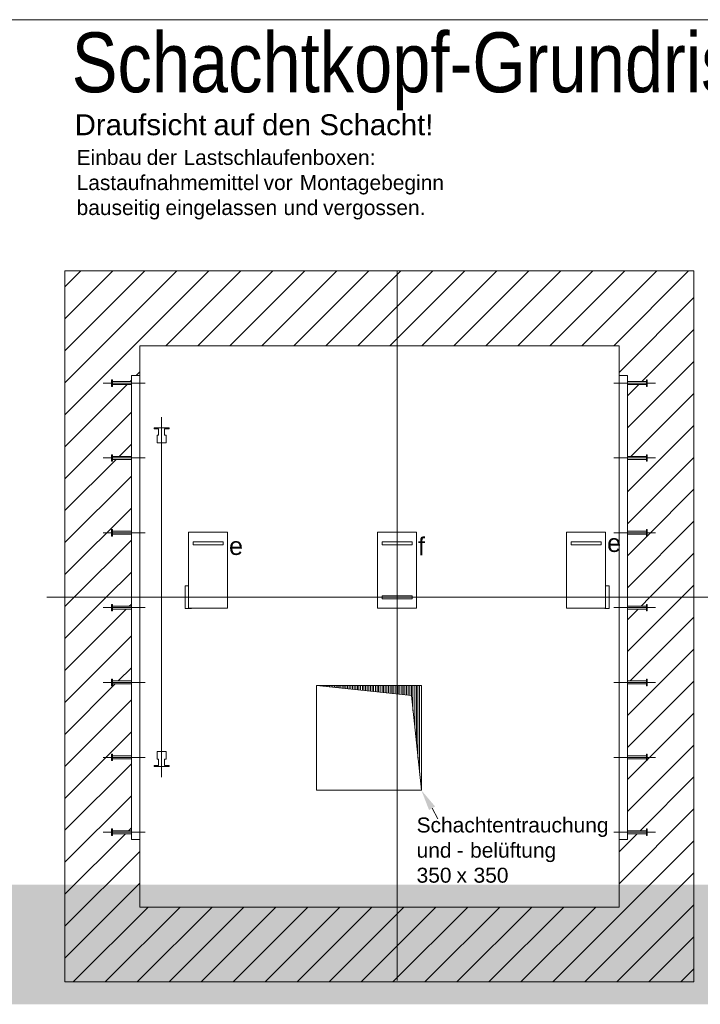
# Model space of a CAD drawing. Extents: x 294 to 994, y 7 to 427.
# Tile 10 of 33: x 558 to 604, y 44 to 110. Entities that reach past the tile are written whole.
import ezdxf
from ezdxf.lldxf.tags import DXFTag

# ---------------------------------------------------------------- set-up
doc = ezdxf.new("R2010")
doc.units = 0
doc.layers.get('0').update_dxf_attribs({"lineweight": 5})
for name, color, linetype, lineweight, true_color in [('3', 9, 'grob', 5, 0x808080), ('7', 9, 'STRICHPUNKT2', 5, 0x808080), ('8_Schraffur', 9, 'Continuous', 5, 0x808080)]:
    doc.layers.add(name, color=color, linetype=linetype, lineweight=lineweight, true_color=true_color)
doc.layers.add('_3d_View_', color=7, linetype='Continuous')
doc.layers.add('Technik-mittel', color=7, linetype='Continuous', lineweight=13)
doc.layers.add('X_Geometrie', color=3, linetype='Continuous', lineweight=50, true_color=0x00ff00, plot=False)
doc.styles.get("Standard").update_dxf_attribs({"font": 'arial.ttf'})
tags = doc.linetypes.add('fein_strichliert', pattern=[4, 1, -2, 1]).pattern_tags.tags
tags[8:9] = [DXFTag(74, 4), DXFTag(75, 0), DXFTag(340, '0'), DXFTag(46, 0.0), DXFTag(50, 0.0), DXFTag(44, 0.0), DXFTag(45, 0.0)]
tags[6:7] = [DXFTag(74, 4), DXFTag(75, 0), DXFTag(340, '0'), DXFTag(46, 0.0), DXFTag(50, 0.0), DXFTag(44, 0.0), DXFTag(45, 0.0)]
tags[4:5] = [DXFTag(74, 4), DXFTag(75, 0), DXFTag(340, '0'), DXFTag(46, 0.0), DXFTag(50, 0.0), DXFTag(44, 0.0), DXFTag(45, 0.0)]
tags = doc.linetypes.add('grob', pattern=[14, 3, -8, 3]).pattern_tags.tags
tags[8:9] = [DXFTag(74, 4), DXFTag(75, 0), DXFTag(340, '0'), DXFTag(46, 0.0), DXFTag(50, 0.0), DXFTag(44, 0.0), DXFTag(45, 0.0)]
tags[6:7] = [DXFTag(74, 4), DXFTag(75, 0), DXFTag(340, '0'), DXFTag(46, 0.0), DXFTag(50, 0.0), DXFTag(44, 0.0), DXFTag(45, 0.0)]
tags[4:5] = [DXFTag(74, 4), DXFTag(75, 0), DXFTag(340, '0'), DXFTag(46, 0.0), DXFTag(50, 0.0), DXFTag(44, 0.0), DXFTag(45, 0.0)]
tags = doc.linetypes.add('STRICHPUNKT2', pattern=[12.7, 6.35, -3.175, 0, -3.175]).pattern_tags.tags
tags[10:11] = [DXFTag(74, 4), DXFTag(75, 0), DXFTag(340, '0'), DXFTag(46, 0.0), DXFTag(50, 0.0), DXFTag(44, 0.0), DXFTag(45, 0.0)]
tags[8:9] = [DXFTag(74, 4), DXFTag(75, 0), DXFTag(340, '0'), DXFTag(46, 0.0), DXFTag(50, 0.0), DXFTag(44, 0.0), DXFTag(45, 0.0)]
tags[6:7] = [DXFTag(74, 4), DXFTag(75, 0), DXFTag(340, '0'), DXFTag(46, 0.0), DXFTag(50, 0.0), DXFTag(44, 0.0), DXFTag(45, 0.0)]
tags[4:5] = [DXFTag(74, 4), DXFTag(75, 0), DXFTag(340, '0'), DXFTag(46, 0.0), DXFTag(50, 0.0), DXFTag(44, 0.0), DXFTag(45, 0.0)]

# ---------------------------------------------------------------- blocks, each defined once
blk = doc.blocks.new('Schraffur-A05LE2BJBH', base_point=(561.357, 71.316))
at = {"color": 0, "linetype": 'fein_strichliert', "lineweight": -2, "ltscale": 0.13}
for p, q in [((561.357, 83.503), (570.971, 93.116)), ((561.357, 87.774), (566.7, 93.116)), ((561.357, 92.045), (562.429, 93.116)), ((570.242, 88.116), (575.241, 93.116)), ((574.512, 88.116), (579.512, 93.116)), ((578.783, 88.116), (583.783, 93.116)), ((583.054, 88.116), (588.054, 93.116)), ((587.325, 88.116), (592.325, 93.116)), ((591.596, 88.116), (596.596, 93.116)), ((595.867, 88.116), (600.867, 93.116)), ((598.357, 86.335), (603.357, 91.335)), ((598.917, 82.624), (603.357, 87.064)), ((561.357, 79.232), (565.797, 83.672)), ((598.917, 78.354), (603.357, 82.794)), ((561.357, 74.961), (565.797, 79.401)), ((600.237, 75.403), (603.357, 78.523)), ((561.983, 71.316), (565.797, 75.13)), ((598.917, 74.083), (600.23, 75.396)), ((600.421, 71.316), (603.357, 74.252))]:
    blk.add_line(p, q, dxfattribs=at)
at = {"color": 0, "lineweight": -2}
for p, q in [((561.357, 85.638), (568.835, 93.116)), ((561.357, 89.909), (564.564, 93.116)), ((568.106, 88.116), (573.106, 93.116)), ((572.377, 88.116), (577.377, 93.116)), ((576.648, 88.116), (581.648, 93.116)), ((580.919, 88.116), (585.919, 93.116)), ((585.19, 88.116), (590.19, 93.116)), ((589.461, 88.116), (594.461, 93.116)), ((593.732, 88.116), (598.732, 93.116)), ((598.003, 88.116), (603.002, 93.116)), ((599.873, 85.716), (603.357, 89.2)), ((566.106, 86.116), (566.357, 86.367)), ((561.357, 81.367), (565.506, 85.516)), ((565.706, 85.716), (565.797, 85.807)), ((598.917, 84.76), (599.673, 85.516)), ((599.144, 80.716), (603.357, 84.929)), ((564.977, 80.716), (565.797, 81.536)), ((561.357, 77.096), (564.777, 80.516)), ((598.917, 76.218), (603.357, 80.658)), ((598.917, 80.489), (598.944, 80.516)), ((561.357, 72.825), (565.797, 77.265)), ((598.917, 71.947), (603.357, 76.387)), ((564.118, 71.316), (565.797, 72.994)), ((602.557, 71.316), (603.357, 72.116))]:
    blk.add_line(p, q, dxfattribs=at)
blk = doc.blocks.new('Schraffur-A05LE2BRBH', base_point=(561.357, 45.616))
at = {"color": 0, "lineweight": -2}
for p, q in [((561.357, 68.555), (564.118, 71.316)), ((598.917, 67.676), (602.557, 71.316)), ((561.357, 64.284), (565.797, 68.724)), ((598.917, 63.405), (603.357, 67.845)), ((561.357, 60.013), (565.797, 64.453)), ((600.237, 60.454), (603.357, 63.574)), ((561.357, 55.742), (565.797, 60.182)), ((598.917, 59.134), (600.179, 60.396)), ((599.77, 55.716), (603.357, 59.303)), ((561.357, 51.471), (565.402, 55.516)), ((565.602, 55.716), (565.797, 55.911)), ((598.357, 54.303), (599.57, 55.516)), ((593.941, 45.616), (603.357, 55.033)), ((561.357, 47.2), (566.357, 52.2)), ((598.212, 45.616), (603.357, 50.762)), ((564.044, 45.616), (569.044, 50.616)), ((568.315, 45.616), (573.315, 50.616)), ((572.586, 45.616), (577.586, 50.616)), ((576.857, 45.616), (581.857, 50.616)), ((581.128, 45.616), (586.128, 50.616)), ((585.399, 45.616), (590.399, 50.616)), ((589.67, 45.616), (594.67, 50.616)), ((602.483, 45.616), (603.357, 46.491))]:
    blk.add_line(p, q, dxfattribs=at)
at = {"color": 0, "linetype": 'fein_strichliert', "lineweight": -2, "ltscale": 0.13}
for p, q in [((561.357, 70.69), (561.983, 71.316)), ((599.821, 70.716), (600.421, 71.316)), ((561.357, 66.419), (565.454, 70.516)), ((565.654, 70.716), (565.797, 70.859)), ((598.917, 69.812), (599.621, 70.516)), ((599.092, 65.716), (603.357, 69.981)), ((564.925, 65.716), (565.797, 66.588)), ((561.357, 62.148), (564.725, 65.516)), ((598.917, 61.27), (603.357, 65.71)), ((561.357, 57.877), (565.797, 62.317)), ((598.917, 56.999), (603.357, 61.439)), ((561.357, 53.606), (565.797, 58.046)), ((598.357, 52.168), (603.357, 57.168)), ((561.357, 49.335), (566.357, 54.335)), ((596.076, 45.616), (603.357, 52.897)), ((561.909, 45.616), (566.909, 50.616)), ((566.18, 45.616), (571.18, 50.616)), ((570.451, 45.616), (575.451, 50.616)), ((574.722, 45.616), (579.722, 50.616)), ((578.993, 45.616), (583.993, 50.616)), ((583.263, 45.616), (588.263, 50.616)), ((587.534, 45.616), (592.534, 50.616)), ((591.805, 45.616), (596.805, 50.616)), ((600.347, 45.616), (603.357, 48.626))]:
    blk.add_line(p, q, dxfattribs=at)
blk = doc.blocks.new('MText-A05LE2BXBH', base_point=(572.317, 74.137))
at = {"color": 0, "linetype": 'ByBlock', "lineweight": -2, "ltscale": 0.13, "insert": (572.317, 75.337), "char_height": 1.2, "attachment_point": 1}
blk.add_mtext('{\\fArial Unicode MS;e}', dxfattribs=at)
blk = doc.blocks.new('Blockreferenz-A05LE2BZBH', base_point=(560.157, 45.716))
at = {"layer": '7', "linetype": 'STRICHPUNKT2', "ltscale": 0.13}
for p, q in [((583.537, 71.316), (583.537, 93.116)), ((560.157, 71.316), (583.537, 71.316)), ((583.537, 45.716), (583.537, 71.316)), ((583.537, 71.316), (604.557, 71.316))]:
    blk.add_line(p, q, dxfattribs=at)
blk = doc.blocks.new('MText-A05LE2C3BH', base_point=(597.557, 74.337))
at = {"color": 0, "linetype": 'ByBlock', "lineweight": -2, "ltscale": 0.13, "insert": (597.557, 75.537), "char_height": 1.2, "attachment_point": 1}
blk.add_mtext('{\\fArial Unicode MS;e}', dxfattribs=at)
blk = doc.blocks.new('MText-A05LE2C5BH', base_point=(584.937, 74.116))
at = {"color": 0, "linetype": 'ByBlock', "lineweight": -2, "ltscale": 0.13, "insert": (584.937, 75.316), "char_height": 1.2, "attachment_point": 1}
blk.add_mtext('{\\fArial Unicode MS;f}', dxfattribs=at)
blk = doc.blocks.new('Polygon-A05LE2C7BH', base_point=(578.157, 58.416))
at = {"color": 0, "linetype": 'ByBlock', "lineweight": -2, "ltscale": 0.13}
for p, q in [((578.157, 65.416), (578.157, 58.416)), ((585.157, 65.416), (578.157, 65.416)), ((585.157, 58.416), (585.157, 65.416)), ((578.157, 58.416), (585.157, 58.416))]:
    blk.add_line(p, q, dxfattribs=at)
blk = doc.blocks.new('Blockreferenz-A05LE2C9BH', base_point=(567.817, 59.296))
at = {"layer": '7', "linetype": 'STRICHPUNKT2', "ltscale": 0.13}
blk.add_line((567.817, 83.336), (567.817, 59.296), dxfattribs=at)
blk = doc.blocks.new('Polygon-A05LE2CBBH', base_point=(561.357, 45.616))
at = {"color": 0, "linetype": 'ByBlock', "lineweight": -2, "ltscale": 0.13}
for p, q in [((561.357, 45.616), (561.357, 93.116)), ((561.357, 93.116), (603.357, 93.116)), ((603.357, 93.116), (603.357, 45.616)), ((603.357, 45.616), (561.357, 45.616))]:
    blk.add_line(p, q, dxfattribs=at)
blk = doc.blocks.new('Blockreferenz-A05LE2CFBH', base_point=(578.157, 58.416))
at = {"color": 0, "linetype": 'ByBlock', "lineweight": -2, "ltscale": 0.13}
for p, q in [((578.157, 65.416), (584.489, 64.737)), ((578.595, 65.416), (578.595, 65.369)), ((578.7, 65.416), (578.7, 65.358)), ((578.805, 65.416), (578.805, 65.347)), ((578.91, 65.416), (578.91, 65.331)), ((579.032, 65.416), (579.032, 65.322)), ((579.137, 65.416), (579.137, 65.311)), ((579.242, 65.416), (579.242, 65.3)), ((579.347, 65.416), (579.347, 65.288)), ((579.47, 65.416), (579.47, 65.275)), ((579.575, 65.416), (579.575, 65.264)), ((579.68, 65.416), (579.68, 65.253)), ((579.785, 65.416), (579.785, 65.242)), ((579.907, 65.416), (579.907, 65.228)), ((580.012, 65.416), (580.012, 65.217)), ((580.117, 65.416), (580.117, 65.206)), ((580.222, 65.416), (580.222, 65.195)), ((580.345, 65.416), (580.345, 65.182)), ((580.45, 65.416), (580.45, 65.17)), ((580.555, 65.416), (580.555, 65.159)), ((580.66, 65.416), (580.66, 65.148)), ((580.782, 65.416), (580.782, 65.135)), ((580.887, 65.416), (580.887, 65.123)), ((580.992, 65.416), (580.992, 65.112)), ((581.097, 65.416), (581.097, 65.101)), ((581.22, 65.416), (581.22, 65.088)), ((581.325, 65.416), (581.325, 65.076)), ((581.43, 65.416), (581.43, 65.065)), ((581.535, 65.416), (581.535, 65.054)), ((581.657, 65.416), (581.657, 65.041)), ((581.762, 65.416), (581.762, 65.03)), ((581.867, 65.416), (581.867, 65.018)), ((581.972, 65.416), (581.972, 65.007)), ((582.095, 65.416), (582.095, 64.994)), ((582.2, 65.416), (582.2, 64.983)), ((582.305, 65.416), (582.305, 64.971)), ((582.41, 65.416), (582.41, 64.96)), ((582.532, 65.416), (582.532, 64.947)), ((582.637, 65.416), (582.637, 64.936)), ((582.742, 65.416), (582.742, 64.924)), ((582.847, 65.416), (582.847, 64.913)), ((582.97, 65.416), (582.97, 64.9)), ((583.075, 65.416), (583.075, 64.889)), ((583.18, 65.416), (583.18, 64.878)), ((583.285, 65.416), (583.285, 64.866)), ((583.407, 65.416), (583.407, 64.853)), ((583.512, 65.416), (583.512, 64.842)), ((583.617, 65.416), (583.617, 64.831)), ((583.722, 65.416), (583.722, 64.819)), ((583.845, 65.416), (583.845, 64.806)), ((583.95, 65.416), (583.95, 64.795)), ((584.055, 65.416), (584.055, 64.784)), ((584.16, 65.416), (584.16, 64.772)), ((584.282, 65.416), (584.282, 64.759)), ((584.387, 65.416), (584.387, 64.748)), ((584.492, 65.416), (584.492, 64.709)), ((584.597, 65.416), (584.597, 63.715)), ((584.72, 65.416), (584.72, 62.556)), ((584.825, 65.416), (584.825, 61.562)), ((584.93, 65.416), (584.93, 60.569)), ((585.035, 65.416), (585.035, 59.575)), ((584.489, 64.737), (585.157, 58.416))]:
    blk.add_line(p, q, dxfattribs=at)
blk = doc.blocks.new('MText-A05LE2CJBH', base_point=(562.141, 96.846))
at = {"color": 0, "linetype": 'ByBlock', "lineweight": -2, "ltscale": 0.13, "char_height": 1, "attachment_point": 1}
for s, insert in [('{\\fArial Unicode MS;Einbau}', (562.141, 101.196)), ('{\\fArial Unicode MS;der}', (566.815, 101.196)), ('{\\fArial Unicode MS;Lastschlaufenboxen:}', (569.277, 101.196)), ('{\\fArial Unicode MS;Lastaufnahmemittel}', (562.141, 99.513)), ('{\\fArial Unicode MS;Montagebeginn}', (577.038, 99.513)), ('{\\fArial Unicode MS;vor}', (574.623, 99.513)), ('{\\fArial Unicode MS;bauseitig}', (562.141, 97.846)), ('{\\fArial Unicode MS;eingelassen}', (568.076, 97.846)), ('{\\fArial Unicode MS;und}', (575.952, 97.846)), ('{\\fArial Unicode MS;vergossen.}', (578.595, 97.846))]:
    blk.add_mtext(s, dxfattribs=dict(at, insert=insert))
blk = doc.blocks.new('MText-A05LE2CLBH', base_point=(561.815, 105.047))
at = {"color": 0, "linetype": 'ByBlock', "lineweight": -2, "ltscale": 0.13, "insert": (561.815, 109.047), "char_height": 4, "attachment_point": 1}
blk.add_mtext('{\\fArial Narrow;Schachtkopf-Grundriss}', dxfattribs=at)
blk = doc.blocks.new('MText-A05LE2CNBH', base_point=(562.015, 102.179))
at = {"color": 0, "linetype": 'ByBlock', "lineweight": -2, "ltscale": 0.13, "char_height": 1.4, "attachment_point": 1}
for s, insert in [('{\\fArial Unicode MS;Draufsicht}', (562.015, 103.579)), ('{\\fArial Unicode MS;auf}', (571.275, 103.579)), ('{\\fArial Unicode MS;den}', (574.529, 103.579)), ('{\\fArial Unicode MS;Schacht!}', (578.349, 103.579))]:
    blk.add_mtext(s, dxfattribs=dict(at, insert=insert))
blk = doc.blocks.new('MText-A05LE2CVBH', base_point=(584.839, 52.242))
at = {"color": 0, "linetype": 'ByBlock', "lineweight": -2, "ltscale": 0.13, "char_height": 1, "attachment_point": 1}
for s, insert in [('{\\fArial Unicode MS;Schachtentrauchung}', (584.839, 56.595)), ('{\\fArial Unicode MS;und}', (584.839, 54.912)), ('{\\fArial Unicode MS;belüftung}', (588.411, 54.912)), ('{\\fArial Unicode MS;-}', (587.51, 54.912)), ('{\\fArial Unicode MS;350}', (584.839, 53.242)), ('{\\fArial Unicode MS;x}', (587.504, 53.242)), ('{\\fArial Unicode MS;350}', (588.641, 53.242))]:
    blk.add_mtext(s, dxfattribs=dict(at, insert=insert))
blk = doc.blocks.new('Blockreferenz-A05LE2D5BH', base_point=(563.917, 55.116))
at = {"color": 0, "linetype": 'ByBlock', "lineweight": -2, "ltscale": 0.13}
for p, q in [((566.357, 86.116), (565.797, 86.116)), ((565.797, 55.116), (565.797, 86.116)), ((566.357, 55.116), (566.357, 86.116)), ((565.797, 55.116), (566.357, 55.116))]:
    blk.add_line(p, q, dxfattribs=at)
at = {"layer": '3', "linetype": 'grob', "ltscale": 0.13}
for p, q in [((564.537, 85.836), (564.477, 85.836)), ((564.477, 85.836), (564.477, 85.819)), ((564.477, 85.819), (564.477, 85.771)), ((564.477, 85.771), (564.477, 85.7)), ((564.477, 85.7), (564.477, 85.616)), ((564.477, 85.616), (564.477, 85.532)), ((564.477, 85.532), (564.477, 85.46)), ((564.537, 85.819), (564.537, 85.836)), ((564.537, 85.771), (564.537, 85.819)), ((564.537, 85.7), (564.537, 85.771)), ((564.537, 85.716), (564.537, 85.708)), ((565.797, 85.716), (564.537, 85.716)), ((564.537, 85.708), (564.537, 85.686)), ((564.537, 85.616), (564.537, 85.7)), ((564.537, 85.686), (564.537, 85.654)), ((564.537, 85.654), (564.537, 85.616)), ((564.537, 85.532), (564.537, 85.616)), ((564.537, 85.616), (564.537, 85.577)), ((564.537, 85.577), (564.537, 85.545)), ((564.537, 85.545), (564.537, 85.523)), ((564.537, 85.46), (564.537, 85.532)), ((564.537, 85.523), (564.537, 85.516)), ((564.537, 85.516), (565.797, 85.516)), ((565.797, 85.708), (565.797, 85.716)), ((565.797, 85.686), (565.797, 85.708)), ((565.797, 85.654), (565.797, 85.686)), ((565.797, 85.616), (565.797, 85.654)), ((565.797, 85.577), (565.797, 85.616)), ((565.797, 85.545), (565.797, 85.577)), ((565.797, 85.523), (565.797, 85.545)), ((565.797, 85.516), (565.797, 85.523)), ((564.477, 85.46), (564.477, 85.412)), ((564.477, 85.412), (564.477, 85.396)), ((564.477, 85.396), (564.537, 85.396)), ((564.537, 85.412), (564.537, 85.46)), ((564.537, 85.396), (564.537, 85.412)), ((564.537, 80.836), (564.477, 80.836)), ((564.477, 80.836), (564.477, 80.819)), ((564.477, 80.819), (564.477, 80.771)), ((564.477, 80.771), (564.477, 80.7)), ((564.477, 80.7), (564.477, 80.616)), ((564.477, 80.616), (564.477, 80.532)), ((564.477, 80.532), (564.477, 80.46)), ((564.477, 80.46), (564.477, 80.412)), ((564.477, 80.412), (564.477, 80.396)), ((564.477, 80.396), (564.537, 80.396)), ((564.537, 80.819), (564.537, 80.836)), ((564.537, 80.771), (564.537, 80.819)), ((564.537, 80.7), (564.537, 80.771)), ((564.537, 80.716), (564.537, 80.708)), ((565.797, 80.716), (564.537, 80.716)), ((564.537, 80.708), (564.537, 80.686)), ((564.537, 80.616), (564.537, 80.7)), ((564.537, 80.686), (564.537, 80.654)), ((564.537, 80.654), (564.537, 80.616)), ((564.537, 80.532), (564.537, 80.616)), ((564.537, 80.616), (564.537, 80.577)), ((564.537, 80.577), (564.537, 80.545)), ((564.537, 80.545), (564.537, 80.523)), ((564.537, 80.46), (564.537, 80.532)), ((564.537, 80.523), (564.537, 80.516)), ((564.537, 80.516), (565.797, 80.516)), ((564.537, 80.412), (564.537, 80.46)), ((564.537, 80.396), (564.537, 80.412)), ((565.797, 80.708), (565.797, 80.716)), ((565.797, 80.686), (565.797, 80.708)), ((565.797, 80.654), (565.797, 80.686)), ((565.797, 80.616), (565.797, 80.654)), ((565.797, 80.577), (565.797, 80.616)), ((565.797, 80.545), (565.797, 80.577)), ((565.797, 80.523), (565.797, 80.545)), ((565.797, 80.516), (565.797, 80.523)), ((564.537, 75.836), (564.477, 75.836)), ((564.477, 75.836), (564.477, 75.819)), ((564.477, 75.819), (564.477, 75.771)), ((564.477, 75.771), (564.477, 75.7)), ((564.477, 75.7), (564.477, 75.616)), ((564.537, 75.819), (564.537, 75.836)), ((564.537, 75.771), (564.537, 75.819)), ((564.537, 75.7), (564.537, 75.771)), ((564.537, 75.716), (564.537, 75.708)), ((565.797, 75.716), (564.537, 75.716)), ((564.537, 75.708), (564.537, 75.686)), ((564.537, 75.616), (564.537, 75.7)), ((564.537, 75.686), (564.537, 75.654)), ((564.537, 75.654), (564.537, 75.616)), ((565.797, 75.708), (565.797, 75.716)), ((565.797, 75.686), (565.797, 75.708)), ((565.797, 75.654), (565.797, 75.686)), ((565.797, 75.616), (565.797, 75.654)), ((564.477, 75.616), (564.477, 75.532)), ((564.477, 75.532), (564.477, 75.46)), ((564.477, 75.46), (564.477, 75.412)), ((564.477, 75.412), (564.477, 75.396)), ((564.477, 75.396), (564.537, 75.396)), ((564.537, 75.532), (564.537, 75.616)), ((564.537, 75.616), (564.537, 75.577)), ((564.537, 75.577), (564.537, 75.545)), ((564.537, 75.545), (564.537, 75.523)), ((564.537, 75.46), (564.537, 75.532)), ((564.537, 75.523), (564.537, 75.516)), ((564.537, 75.516), (565.797, 75.516)), ((564.537, 75.412), (564.537, 75.46)), ((564.537, 75.396), (564.537, 75.412)), ((565.797, 75.577), (565.797, 75.616)), ((565.797, 75.545), (565.797, 75.577)), ((565.797, 75.523), (565.797, 75.545)), ((565.797, 75.516), (565.797, 75.523)), ((564.537, 70.836), (564.477, 70.836)), ((564.477, 70.836), (564.477, 70.819)), ((564.477, 70.819), (564.477, 70.771)), ((564.477, 70.771), (564.477, 70.7)), ((564.477, 70.7), (564.477, 70.616)), ((564.477, 70.616), (564.477, 70.532)), ((564.477, 70.532), (564.477, 70.46)), ((564.477, 70.46), (564.477, 70.412)), ((564.477, 70.412), (564.477, 70.396)), ((564.477, 70.396), (564.537, 70.396)), ((564.537, 70.819), (564.537, 70.836)), ((564.537, 70.771), (564.537, 70.819)), ((564.537, 70.7), (564.537, 70.771)), ((564.537, 70.716), (564.537, 70.708)), ((565.797, 70.716), (564.537, 70.716)), ((564.537, 70.708), (564.537, 70.686)), ((564.537, 70.616), (564.537, 70.7)), ((564.537, 70.686), (564.537, 70.654)), ((564.537, 70.654), (564.537, 70.616)), ((564.537, 70.532), (564.537, 70.616)), ((564.537, 70.616), (564.537, 70.577)), ((564.537, 70.577), (564.537, 70.545)), ((564.537, 70.545), (564.537, 70.523)), ((564.537, 70.46), (564.537, 70.532)), ((564.537, 70.523), (564.537, 70.516)), ((564.537, 70.516), (565.797, 70.516)), ((564.537, 70.412), (564.537, 70.46)), ((564.537, 70.396), (564.537, 70.412)), ((565.797, 70.708), (565.797, 70.716)), ((565.797, 70.686), (565.797, 70.708)), ((565.797, 70.654), (565.797, 70.686)), ((565.797, 70.616), (565.797, 70.654)), ((565.797, 70.577), (565.797, 70.616)), ((565.797, 70.545), (565.797, 70.577)), ((565.797, 70.523), (565.797, 70.545)), ((565.797, 70.516), (565.797, 70.523)), ((564.537, 65.836), (564.477, 65.836)), ((564.477, 65.836), (564.477, 65.819)), ((564.477, 65.819), (564.477, 65.771)), ((564.537, 65.819), (564.537, 65.836)), ((564.537, 65.771), (564.537, 65.819)), ((564.477, 65.771), (564.477, 65.7)), ((564.477, 65.7), (564.477, 65.616)), ((564.477, 65.616), (564.477, 65.532)), ((564.477, 65.532), (564.477, 65.46)), ((564.477, 65.46), (564.477, 65.412)), ((564.477, 65.412), (564.477, 65.396)), ((564.477, 65.396), (564.537, 65.396)), ((564.537, 65.7), (564.537, 65.771)), ((564.537, 65.716), (564.537, 65.708)), ((565.797, 65.716), (564.537, 65.716)), ((564.537, 65.708), (564.537, 65.686)), ((564.537, 65.616), (564.537, 65.7)), ((564.537, 65.686), (564.537, 65.654)), ((564.537, 65.654), (564.537, 65.616)), ((564.537, 65.532), (564.537, 65.616)), ((564.537, 65.616), (564.537, 65.577)), ((564.537, 65.577), (564.537, 65.545)), ((564.537, 65.545), (564.537, 65.523)), ((564.537, 65.46), (564.537, 65.532)), ((564.537, 65.523), (564.537, 65.516)), ((564.537, 65.516), (565.797, 65.516)), ((564.537, 65.412), (564.537, 65.46)), ((564.537, 65.396), (564.537, 65.412)), ((565.797, 65.708), (565.797, 65.716)), ((565.797, 65.686), (565.797, 65.708)), ((565.797, 65.654), (565.797, 65.686)), ((565.797, 65.616), (565.797, 65.654)), ((565.797, 65.577), (565.797, 65.616)), ((565.797, 65.545), (565.797, 65.577)), ((565.797, 65.523), (565.797, 65.545)), ((565.797, 65.516), (565.797, 65.523)), ((564.537, 60.836), (564.477, 60.836)), ((564.477, 60.836), (564.477, 60.819)), ((564.477, 60.819), (564.477, 60.771)), ((564.477, 60.771), (564.477, 60.7)), ((564.477, 60.7), (564.477, 60.616)), ((564.477, 60.616), (564.477, 60.532)), ((564.477, 60.532), (564.477, 60.46)), ((564.537, 60.819), (564.537, 60.836)), ((564.537, 60.771), (564.537, 60.819)), ((564.537, 60.7), (564.537, 60.771)), ((564.537, 60.716), (564.537, 60.708)), ((565.797, 60.716), (564.537, 60.716)), ((564.537, 60.708), (564.537, 60.686)), ((564.537, 60.616), (564.537, 60.7)), ((564.537, 60.686), (564.537, 60.654)), ((564.537, 60.654), (564.537, 60.616)), ((564.537, 60.532), (564.537, 60.616)), ((564.537, 60.616), (564.537, 60.577)), ((564.537, 60.577), (564.537, 60.545)), ((564.537, 60.545), (564.537, 60.523)), ((564.537, 60.46), (564.537, 60.532)), ((564.537, 60.523), (564.537, 60.516)), ((565.797, 60.708), (565.797, 60.716)), ((565.797, 60.686), (565.797, 60.708)), ((565.797, 60.654), (565.797, 60.686)), ((565.797, 60.616), (565.797, 60.654)), ((565.797, 60.577), (565.797, 60.616)), ((565.797, 60.545), (565.797, 60.577)), ((565.797, 60.523), (565.797, 60.545)), ((565.797, 60.516), (565.797, 60.523)), ((564.477, 60.46), (564.477, 60.412)), ((564.477, 60.412), (564.477, 60.396)), ((564.477, 60.396), (564.537, 60.396)), ((564.537, 60.516), (565.797, 60.516)), ((564.537, 60.412), (564.537, 60.46)), ((564.537, 60.396), (564.537, 60.412)), ((564.537, 55.836), (564.477, 55.836)), ((564.477, 55.836), (564.477, 55.819)), ((564.477, 55.819), (564.477, 55.771)), ((564.477, 55.771), (564.477, 55.7)), ((564.477, 55.7), (564.477, 55.616)), ((564.477, 55.616), (564.477, 55.532)), ((564.477, 55.532), (564.477, 55.46)), ((564.477, 55.46), (564.477, 55.412)), ((564.477, 55.412), (564.477, 55.396)), ((564.477, 55.396), (564.537, 55.396)), ((564.537, 55.819), (564.537, 55.836)), ((564.537, 55.771), (564.537, 55.819)), ((564.537, 55.7), (564.537, 55.771)), ((564.537, 55.716), (564.537, 55.708)), ((565.797, 55.716), (564.537, 55.716)), ((564.537, 55.708), (564.537, 55.686)), ((564.537, 55.616), (564.537, 55.7)), ((564.537, 55.686), (564.537, 55.654)), ((564.537, 55.654), (564.537, 55.616)), ((564.537, 55.532), (564.537, 55.616)), ((564.537, 55.616), (564.537, 55.577)), ((564.537, 55.577), (564.537, 55.545)), ((564.537, 55.545), (564.537, 55.523)), ((564.537, 55.46), (564.537, 55.532)), ((564.537, 55.523), (564.537, 55.516)), ((564.537, 55.516), (565.797, 55.516)), ((564.537, 55.412), (564.537, 55.46)), ((564.537, 55.396), (564.537, 55.412)), ((565.797, 55.708), (565.797, 55.716)), ((565.797, 55.686), (565.797, 55.708)), ((565.797, 55.654), (565.797, 55.686)), ((565.797, 55.616), (565.797, 55.654)), ((565.797, 55.577), (565.797, 55.616)), ((565.797, 55.545), (565.797, 55.577)), ((565.797, 55.523), (565.797, 55.545)), ((565.797, 55.516), (565.797, 55.523))]:
    blk.add_line(p, q, dxfattribs=at)
at = {"layer": '7', "linetype": 'STRICHPUNKT2', "ltscale": 0.13}
for p, q in [((566.717, 85.616), (563.917, 85.616)), ((566.717, 80.616), (563.917, 80.616)), ((566.717, 75.616), (563.917, 75.616)), ((566.717, 70.616), (563.917, 70.616)), ((566.717, 65.616), (563.917, 65.616)), ((566.717, 60.616), (563.917, 60.616)), ((566.717, 55.616), (563.917, 55.616))]:
    blk.add_line(p, q, dxfattribs=at)
blk = doc.blocks.new('Blockreferenz-A05LE2D7BH', base_point=(597.997, 55.116))
at = {"color": 0, "linetype": 'ByBlock', "lineweight": -2, "ltscale": 0.13}
for p, q in [((598.357, 55.116), (598.357, 86.116)), ((598.357, 86.116), (598.917, 86.116)), ((598.917, 55.116), (598.917, 86.116)), ((598.917, 55.116), (598.357, 55.116))]:
    blk.add_line(p, q, dxfattribs=at)
at = {"layer": '3', "linetype": 'grob', "ltscale": 0.13}
for p, q in [((598.917, 85.708), (598.917, 85.716)), ((598.917, 85.716), (600.177, 85.716)), ((598.917, 85.686), (598.917, 85.708)), ((598.917, 85.654), (598.917, 85.686)), ((598.917, 85.616), (598.917, 85.654)), ((598.917, 85.577), (598.917, 85.616)), ((598.917, 85.545), (598.917, 85.577)), ((598.917, 85.523), (598.917, 85.545)), ((598.917, 85.516), (598.917, 85.523)), ((600.177, 85.516), (598.917, 85.516)), ((600.177, 85.819), (600.177, 85.836)), ((600.177, 85.836), (600.237, 85.836)), ((600.177, 85.771), (600.177, 85.819)), ((600.177, 85.7), (600.177, 85.771)), ((600.177, 85.716), (600.177, 85.708)), ((600.177, 85.708), (600.177, 85.686)), ((600.177, 85.616), (600.177, 85.7)), ((600.177, 85.686), (600.177, 85.654)), ((600.177, 85.654), (600.177, 85.616)), ((600.177, 85.532), (600.177, 85.616)), ((600.177, 85.616), (600.177, 85.577)), ((600.177, 85.577), (600.177, 85.545)), ((600.177, 85.545), (600.177, 85.523)), ((600.177, 85.46), (600.177, 85.532)), ((600.177, 85.523), (600.177, 85.516)), ((600.237, 85.836), (600.237, 85.819)), ((600.237, 85.819), (600.237, 85.771)), ((600.237, 85.771), (600.237, 85.7)), ((600.237, 85.7), (600.237, 85.616)), ((600.237, 85.616), (600.237, 85.532)), ((600.237, 85.532), (600.237, 85.46)), ((600.177, 85.412), (600.177, 85.46)), ((600.177, 85.396), (600.177, 85.412)), ((600.237, 85.396), (600.177, 85.396)), ((600.237, 85.46), (600.237, 85.412)), ((600.237, 85.412), (600.237, 85.396)), ((598.917, 80.708), (598.917, 80.716)), ((598.917, 80.716), (600.177, 80.716)), ((598.917, 80.686), (598.917, 80.708)), ((598.917, 80.654), (598.917, 80.686)), ((598.917, 80.616), (598.917, 80.654)), ((598.917, 80.577), (598.917, 80.616)), ((598.917, 80.545), (598.917, 80.577)), ((598.917, 80.523), (598.917, 80.545)), ((598.917, 80.516), (598.917, 80.523)), ((600.177, 80.516), (598.917, 80.516)), ((600.177, 80.819), (600.177, 80.836)), ((600.177, 80.836), (600.237, 80.836)), ((600.177, 80.771), (600.177, 80.819)), ((600.177, 80.7), (600.177, 80.771)), ((600.177, 80.716), (600.177, 80.708)), ((600.177, 80.708), (600.177, 80.686)), ((600.177, 80.616), (600.177, 80.7)), ((600.177, 80.686), (600.177, 80.654)), ((600.177, 80.654), (600.177, 80.616)), ((600.177, 80.532), (600.177, 80.616)), ((600.177, 80.616), (600.177, 80.577)), ((600.177, 80.577), (600.177, 80.545)), ((600.177, 80.545), (600.177, 80.523)), ((600.177, 80.46), (600.177, 80.532)), ((600.177, 80.523), (600.177, 80.516)), ((600.177, 80.412), (600.177, 80.46)), ((600.177, 80.396), (600.177, 80.412)), ((600.237, 80.396), (600.177, 80.396)), ((600.237, 80.836), (600.237, 80.819)), ((600.237, 80.819), (600.237, 80.771)), ((600.237, 80.771), (600.237, 80.7)), ((600.237, 80.7), (600.237, 80.616)), ((600.237, 80.616), (600.237, 80.532)), ((600.237, 80.532), (600.237, 80.46)), ((600.237, 80.46), (600.237, 80.412)), ((600.237, 80.412), (600.237, 80.396)), ((598.917, 75.708), (598.917, 75.716)), ((598.917, 75.716), (600.177, 75.716)), ((598.917, 75.686), (598.917, 75.708)), ((598.917, 75.654), (598.917, 75.686)), ((598.917, 75.616), (598.917, 75.654)), ((600.177, 75.819), (600.177, 75.836)), ((600.177, 75.836), (600.237, 75.836)), ((600.177, 75.771), (600.177, 75.819)), ((600.177, 75.7), (600.177, 75.771)), ((600.177, 75.716), (600.177, 75.708)), ((600.177, 75.708), (600.177, 75.686)), ((600.177, 75.616), (600.177, 75.7)), ((600.177, 75.686), (600.177, 75.654)), ((600.177, 75.654), (600.177, 75.616)), ((600.237, 75.836), (600.237, 75.819)), ((600.237, 75.819), (600.237, 75.771)), ((600.237, 75.771), (600.237, 75.7)), ((600.237, 75.7), (600.237, 75.616)), ((598.917, 75.577), (598.917, 75.616)), ((598.917, 75.545), (598.917, 75.577)), ((598.917, 75.523), (598.917, 75.545)), ((598.917, 75.516), (598.917, 75.523)), ((600.177, 75.516), (598.917, 75.516)), ((600.177, 75.532), (600.177, 75.616)), ((600.177, 75.616), (600.177, 75.577)), ((600.177, 75.577), (600.177, 75.545)), ((600.177, 75.545), (600.177, 75.523)), ((600.177, 75.46), (600.177, 75.532)), ((600.177, 75.523), (600.177, 75.516)), ((600.177, 75.412), (600.177, 75.46)), ((600.177, 75.396), (600.177, 75.412)), ((600.237, 75.396), (600.177, 75.396)), ((600.237, 75.616), (600.237, 75.532)), ((600.237, 75.532), (600.237, 75.46)), ((600.237, 75.46), (600.237, 75.412)), ((600.237, 75.412), (600.237, 75.396)), ((598.917, 70.708), (598.917, 70.716)), ((598.917, 70.716), (600.177, 70.716)), ((598.917, 70.686), (598.917, 70.708)), ((598.917, 70.654), (598.917, 70.686)), ((598.917, 70.616), (598.917, 70.654)), ((598.917, 70.577), (598.917, 70.616)), ((598.917, 70.545), (598.917, 70.577)), ((598.917, 70.523), (598.917, 70.545)), ((598.917, 70.516), (598.917, 70.523)), ((600.177, 70.516), (598.917, 70.516)), ((600.177, 70.819), (600.177, 70.836)), ((600.177, 70.836), (600.237, 70.836)), ((600.177, 70.771), (600.177, 70.819)), ((600.177, 70.7), (600.177, 70.771)), ((600.177, 70.716), (600.177, 70.708)), ((600.177, 70.708), (600.177, 70.686)), ((600.177, 70.616), (600.177, 70.7)), ((600.177, 70.686), (600.177, 70.654)), ((600.177, 70.654), (600.177, 70.616)), ((600.177, 70.532), (600.177, 70.616)), ((600.177, 70.616), (600.177, 70.577)), ((600.177, 70.577), (600.177, 70.545)), ((600.177, 70.545), (600.177, 70.523)), ((600.177, 70.46), (600.177, 70.532)), ((600.177, 70.523), (600.177, 70.516)), ((600.177, 70.412), (600.177, 70.46)), ((600.177, 70.396), (600.177, 70.412)), ((600.237, 70.396), (600.177, 70.396)), ((600.237, 70.836), (600.237, 70.819)), ((600.237, 70.819), (600.237, 70.771)), ((600.237, 70.771), (600.237, 70.7)), ((600.237, 70.7), (600.237, 70.616)), ((600.237, 70.616), (600.237, 70.532)), ((600.237, 70.532), (600.237, 70.46)), ((600.237, 70.46), (600.237, 70.412)), ((600.237, 70.412), (600.237, 70.396)), ((600.177, 65.819), (600.177, 65.836)), ((600.177, 65.836), (600.237, 65.836)), ((600.177, 65.771), (600.177, 65.819)), ((600.237, 65.836), (600.237, 65.819)), ((600.237, 65.819), (600.237, 65.771)), ((598.917, 65.708), (598.917, 65.716)), ((598.917, 65.716), (600.177, 65.716)), ((598.917, 65.686), (598.917, 65.708)), ((598.917, 65.654), (598.917, 65.686)), ((598.917, 65.616), (598.917, 65.654)), ((598.917, 65.577), (598.917, 65.616)), ((598.917, 65.545), (598.917, 65.577)), ((598.917, 65.523), (598.917, 65.545)), ((598.917, 65.516), (598.917, 65.523)), ((600.177, 65.516), (598.917, 65.516)), ((600.177, 65.7), (600.177, 65.771)), ((600.177, 65.716), (600.177, 65.708)), ((600.177, 65.708), (600.177, 65.686)), ((600.177, 65.616), (600.177, 65.7)), ((600.177, 65.686), (600.177, 65.654)), ((600.177, 65.654), (600.177, 65.616)), ((600.177, 65.532), (600.177, 65.616)), ((600.177, 65.616), (600.177, 65.577)), ((600.177, 65.577), (600.177, 65.545)), ((600.177, 65.545), (600.177, 65.523)), ((600.177, 65.46), (600.177, 65.532)), ((600.177, 65.523), (600.177, 65.516)), ((600.177, 65.412), (600.177, 65.46)), ((600.177, 65.396), (600.177, 65.412)), ((600.237, 65.396), (600.177, 65.396)), ((600.237, 65.771), (600.237, 65.7)), ((600.237, 65.7), (600.237, 65.616)), ((600.237, 65.616), (600.237, 65.532)), ((600.237, 65.532), (600.237, 65.46)), ((600.237, 65.46), (600.237, 65.412)), ((600.237, 65.412), (600.237, 65.396)), ((598.917, 60.708), (598.917, 60.716)), ((598.917, 60.716), (600.177, 60.716)), ((598.917, 60.686), (598.917, 60.708)), ((598.917, 60.654), (598.917, 60.686)), ((598.917, 60.616), (598.917, 60.654)), ((598.917, 60.577), (598.917, 60.616)), ((598.917, 60.545), (598.917, 60.577)), ((598.917, 60.523), (598.917, 60.545)), ((598.917, 60.516), (598.917, 60.523)), ((600.177, 60.819), (600.177, 60.836)), ((600.177, 60.836), (600.237, 60.836)), ((600.177, 60.771), (600.177, 60.819)), ((600.177, 60.7), (600.177, 60.771)), ((600.177, 60.716), (600.177, 60.708)), ((600.177, 60.708), (600.177, 60.686)), ((600.177, 60.616), (600.177, 60.7)), ((600.177, 60.686), (600.177, 60.654)), ((600.177, 60.654), (600.177, 60.616)), ((600.177, 60.532), (600.177, 60.616)), ((600.177, 60.616), (600.177, 60.577)), ((600.177, 60.577), (600.177, 60.545)), ((600.177, 60.545), (600.177, 60.523)), ((600.177, 60.46), (600.177, 60.532)), ((600.177, 60.523), (600.177, 60.516)), ((600.237, 60.836), (600.237, 60.819)), ((600.237, 60.819), (600.237, 60.771)), ((600.237, 60.771), (600.237, 60.7)), ((600.237, 60.7), (600.237, 60.616)), ((600.237, 60.616), (600.237, 60.532)), ((600.237, 60.532), (600.237, 60.46)), ((600.177, 60.516), (598.917, 60.516)), ((600.177, 60.412), (600.177, 60.46)), ((600.177, 60.396), (600.177, 60.412)), ((600.237, 60.396), (600.177, 60.396)), ((600.237, 60.46), (600.237, 60.412)), ((600.237, 60.412), (600.237, 60.396)), ((598.917, 55.708), (598.917, 55.716)), ((598.917, 55.716), (600.177, 55.716)), ((598.917, 55.686), (598.917, 55.708)), ((598.917, 55.654), (598.917, 55.686)), ((598.917, 55.616), (598.917, 55.654)), ((598.917, 55.577), (598.917, 55.616)), ((598.917, 55.545), (598.917, 55.577)), ((598.917, 55.523), (598.917, 55.545)), ((598.917, 55.516), (598.917, 55.523)), ((600.177, 55.516), (598.917, 55.516)), ((600.177, 55.819), (600.177, 55.836)), ((600.177, 55.836), (600.237, 55.836)), ((600.177, 55.771), (600.177, 55.819)), ((600.177, 55.7), (600.177, 55.771)), ((600.177, 55.716), (600.177, 55.708)), ((600.177, 55.708), (600.177, 55.686)), ((600.177, 55.616), (600.177, 55.7)), ((600.177, 55.686), (600.177, 55.654)), ((600.177, 55.654), (600.177, 55.616)), ((600.177, 55.532), (600.177, 55.616)), ((600.177, 55.616), (600.177, 55.577)), ((600.177, 55.577), (600.177, 55.545)), ((600.177, 55.545), (600.177, 55.523)), ((600.177, 55.46), (600.177, 55.532)), ((600.177, 55.523), (600.177, 55.516)), ((600.177, 55.412), (600.177, 55.46)), ((600.177, 55.396), (600.177, 55.412)), ((600.237, 55.396), (600.177, 55.396)), ((600.237, 55.836), (600.237, 55.819)), ((600.237, 55.819), (600.237, 55.771)), ((600.237, 55.771), (600.237, 55.7)), ((600.237, 55.7), (600.237, 55.616)), ((600.237, 55.616), (600.237, 55.532)), ((600.237, 55.532), (600.237, 55.46)), ((600.237, 55.46), (600.237, 55.412)), ((600.237, 55.412), (600.237, 55.396))]:
    blk.add_line(p, q, dxfattribs=at)
at = {"layer": '7', "linetype": 'STRICHPUNKT2', "ltscale": 0.13}
for p, q in [((597.997, 85.616), (600.797, 85.616)), ((597.997, 80.616), (600.797, 80.616)), ((597.997, 75.616), (600.797, 75.616)), ((597.997, 70.616), (600.797, 70.616)), ((597.997, 65.616), (600.797, 65.616)), ((597.997, 60.616), (600.797, 60.616)), ((597.997, 55.616), (600.797, 55.616))]:
    blk.add_line(p, q, dxfattribs=at)
blk = doc.blocks.new('Polygon-A05LE2D9BH', base_point=(566.357, 50.616))
at = {"color": 0, "linetype": 'ByBlock', "lineweight": -2, "ltscale": 0.13}
for p, q in [((566.357, 50.616), (566.357, 88.116)), ((566.357, 88.116), (598.357, 88.116)), ((598.357, 88.116), (598.357, 50.616)), ((598.357, 50.616), (566.357, 50.616))]:
    blk.add_line(p, q, dxfattribs=at)
blk = doc.blocks.new('Polygon-A05LE2DDBH', base_point=(492.814, 44.116))
at = {"color": 0, "linetype": 'ByBlock', "lineweight": -2, "ltscale": 0.5}
blk.add_solid([(492.814, 44.116), (492.814, 52.116), (626.068, 44.116), (626.068, 52.116)], dxfattribs=at)
blk = doc.blocks.new('3D-Ansicht-Rahmen-A05LE2HLBH', base_point=(484.487, 16.379))
at = {"color": 0, "linetype": 'ByBlock', "lineweight": -2, "ltscale": 0.13}
blk.add_line((484.487, 109.897), (663.072, 109.897), dxfattribs=at)

msp = doc.modelspace()

# ---------------------------------------------------------------- linework, layer by layer
at = {"ltscale": 0.13}
for p, q in [((567.817, 82.636), (567.317, 82.636)), ((567.317, 82.636), (567.317, 82.566)), ((567.817, 82.636), (567.317, 82.636)), ((567.317, 82.636), (567.317, 82.566)), ((567.317, 82.566), (567.617, 82.566)), ((567.317, 82.566), (567.617, 82.566)), ((567.617, 82.566), (567.617, 82.136)), ((567.617, 82.566), (567.617, 82.136)), ((568.317, 82.636), (567.817, 82.636)), ((568.317, 82.636), (567.817, 82.636)), ((568.017, 82.566), (568.317, 82.566)), ((568.017, 82.136), (568.017, 82.566)), ((568.017, 82.566), (568.317, 82.566)), ((568.017, 82.136), (568.017, 82.566)), ((568.317, 82.566), (568.317, 82.636)), ((568.317, 82.566), (568.317, 82.636)), ((567.617, 82.136), (567.517, 82.136)), ((567.517, 82.136), (567.517, 81.636)), ((567.617, 82.136), (567.517, 82.136)), ((567.517, 82.136), (567.517, 81.636)), ((567.517, 81.636), (568.117, 81.636)), ((567.517, 81.636), (568.117, 81.636)), ((568.117, 82.136), (568.017, 82.136)), ((568.117, 82.136), (568.017, 82.136)), ((568.117, 81.636), (568.117, 82.136)), ((568.117, 81.636), (568.117, 82.136)), ((572.217, 75.656), (569.617, 75.656)), ((569.617, 75.656), (569.617, 70.576)), ((572.217, 75.656), (569.617, 75.656)), ((569.617, 75.656), (569.617, 70.576)), ((572.217, 70.576), (572.217, 75.656)), ((572.217, 70.576), (572.217, 75.656)), ((582.237, 75.656), (582.237, 70.576)), ((584.837, 75.656), (582.237, 75.656)), ((582.237, 75.656), (582.237, 70.576)), ((584.837, 75.656), (582.237, 75.656)), ((584.837, 70.576), (584.837, 75.656)), ((584.837, 70.576), (584.837, 75.656)), ((597.457, 75.656), (594.857, 75.656)), ((594.857, 75.656), (594.857, 70.576)), ((597.457, 75.656), (594.857, 75.656)), ((594.857, 75.656), (594.857, 70.576)), ((597.457, 70.576), (597.457, 75.656)), ((597.457, 70.576), (597.457, 75.656)), ((571.917, 75.016), (569.917, 75.016)), ((569.917, 75.016), (569.917, 74.816)), ((571.917, 75.016), (569.917, 75.016)), ((569.917, 75.016), (569.917, 74.816)), ((571.917, 74.816), (571.917, 75.016)), ((571.917, 74.816), (571.917, 75.016)), ((582.537, 75.016), (582.537, 74.816)), ((584.537, 75.016), (582.537, 75.016)), ((582.537, 75.016), (582.537, 74.816)), ((584.537, 75.016), (582.537, 75.016)), ((584.537, 74.816), (584.537, 75.016)), ((584.537, 74.816), (584.537, 75.016)), ((597.157, 75.016), (595.157, 75.016)), ((595.157, 75.016), (595.157, 74.816)), ((597.157, 75.016), (595.157, 75.016)), ((595.157, 75.016), (595.157, 74.816)), ((597.157, 74.816), (597.157, 75.016)), ((597.157, 74.816), (597.157, 75.016)), ((569.917, 74.816), (571.917, 74.816)), ((569.917, 74.816), (571.917, 74.816)), ((582.537, 74.816), (584.537, 74.816)), ((582.537, 74.816), (584.537, 74.816)), ((595.157, 74.816), (597.157, 74.816)), ((595.157, 74.816), (597.157, 74.816)), ((569.617, 72.066), (569.377, 72.066)), ((569.377, 72.066), (569.377, 70.566)), ((597.697, 72.066), (597.457, 72.066)), ((597.697, 70.566), (597.697, 72.066)), ((582.537, 71.416), (582.537, 71.216)), ((584.537, 71.416), (582.537, 71.416)), ((582.537, 71.416), (582.537, 71.216)), ((584.537, 71.416), (582.537, 71.416)), ((582.537, 71.216), (584.537, 71.216)), ((582.537, 71.216), (584.537, 71.216)), ((584.537, 71.216), (584.537, 71.416)), ((584.537, 71.216), (584.537, 71.416)), ((569.377, 70.566), (569.677, 70.566)), ((569.617, 70.576), (572.217, 70.576)), ((569.617, 70.576), (572.217, 70.576)), ((569.677, 70.566), (569.677, 70.576)), ((569.677, 70.576), (569.677, 70.566)), ((569.677, 70.566), (569.817, 70.566)), ((569.817, 70.566), (569.817, 70.576)), ((582.237, 70.576), (584.837, 70.576)), ((582.237, 70.576), (584.837, 70.576)), ((594.857, 70.576), (597.457, 70.576)), ((594.857, 70.576), (597.457, 70.576)), ((597.397, 70.576), (597.397, 70.566)), ((597.397, 70.566), (597.697, 70.566)), ((568.117, 60.996), (567.517, 60.996)), ((567.517, 60.996), (567.517, 60.496)), ((568.117, 60.996), (567.517, 60.996)), ((567.517, 60.996), (567.517, 60.496)), ((568.117, 60.496), (568.117, 60.996)), ((568.117, 60.496), (568.117, 60.996)), ((567.617, 60.066), (567.317, 60.066)), ((567.317, 60.066), (567.317, 59.996)), ((567.617, 60.066), (567.317, 60.066)), ((567.317, 60.066), (567.317, 59.996)), ((567.317, 59.996), (567.817, 59.996)), ((567.317, 59.996), (567.817, 59.996)), ((567.517, 60.496), (567.617, 60.496)), ((567.517, 60.496), (567.617, 60.496)), ((567.617, 60.496), (567.617, 60.066)), ((567.617, 60.496), (567.617, 60.066)), ((567.817, 59.996), (568.317, 59.996)), ((567.817, 59.996), (568.317, 59.996)), ((568.017, 60.496), (568.117, 60.496)), ((568.017, 60.066), (568.017, 60.496)), ((568.017, 60.496), (568.117, 60.496)), ((568.017, 60.066), (568.017, 60.496)), ((568.317, 60.066), (568.017, 60.066)), ((568.317, 60.066), (568.017, 60.066)), ((568.317, 59.996), (568.317, 60.066)), ((568.317, 59.996), (568.317, 60.066)), ((585.873, 57.213), (586.263, 56.509))]:
    msp.add_line(p, q, dxfattribs=at)
msp.add_solid([(585.157, 58.416), (585.672, 57.093), (586.073, 57.332)], dxfattribs=at)

# ---------------------------------------------------------------- block references
for name, p in [('MText-A05LE2CNBH', (562.015, 102.179)), ('MText-A05LE2CJBH', (562.141, 96.846)), ('Blockreferenz-A05LE2BZBH', (560.157, 45.716)), ('Polygon-A05LE2CBBH', (561.357, 45.616)), ('Polygon-A05LE2D9BH', (566.357, 50.616)), ('Blockreferenz-A05LE2D5BH', (563.917, 55.116)), ('Blockreferenz-A05LE2D7BH', (597.997, 55.116)), ('Blockreferenz-A05LE2C9BH', (567.817, 59.296)), ('MText-A05LE2BXBH', (572.317, 74.137)), ('MText-A05LE2C5BH', (584.937, 74.116)), ('MText-A05LE2C3BH', (597.557, 74.337)), ('Polygon-A05LE2C7BH', (578.157, 58.416)), ('Blockreferenz-A05LE2CFBH', (578.157, 58.416)), ('MText-A05LE2CVBH', (584.839, 52.242))]:
    msp.add_blockref(name, p, dxfattribs=at)
at = {"layer": '8_Schraffur', "color": 3, "ltscale": 0.13, "true_color": 0x00ff00}
for name, p in [('Schraffur-A05LE2BJBH', (561.357, 71.316)), ('Schraffur-A05LE2BRBH', (561.357, 45.616))]:
    msp.add_blockref(name, p, dxfattribs=at)
at = {"layer": '_3d_View_', "color": 7, "linetype": 'Continuous', "lineweight": 13}
msp.add_blockref('3D-Ansicht-Rahmen-A05LE2HLBH', (484.487, 16.379), dxfattribs=at)
at = {"layer": 'Technik-mittel', "ltscale": 0.13}
msp.add_blockref('MText-A05LE2CLBH', (561.815, 105.047), dxfattribs=at)
at = {"layer": 'X_Geometrie', "color": 3, "ltscale": 0.5, "true_color": 0x00ff00}
msp.add_blockref('Polygon-A05LE2DDBH', (492.814, 44.116), dxfattribs=at)

doc.saveas('drawing.dxf')
